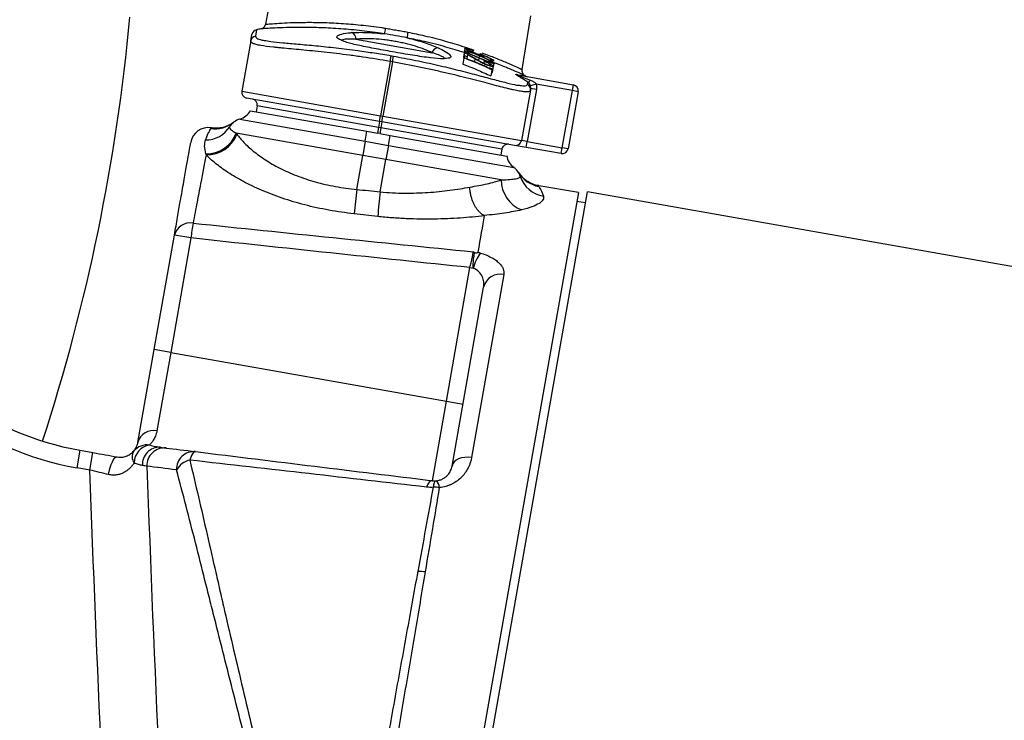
# Model space of a CAD drawing. Header units: millimetres. Extents: x 16 to 1019, y 5 to 745.
# Tile 5 of 7: x 351 to 517, y 380 to 499. Entities that reach past the tile are written whole.
import ezdxf

# ---------------------------------------------------------------- set-up
doc = ezdxf.new("R2010")
doc.units = ezdxf.units.MM

msp = doc.modelspace()

# ---------------------------------------------------------------- linework, layer by layer
at = {"color": 7, "linetype": 'Continuous', "lineweight": 25}
for p, q in [((394.01, 506.74), (392.27, 497.75)), ((435.68, 490.09), (437.11, 499.14)), ((389.78, 494.92), (389.97, 496)), ((389.78, 494.92), (388.28, 486.42)), ((405.36, 494.96), (405.36, 494.94)), ((407.54, 495.21), (420.46, 492.93)), ((425.91, 493.24), (425.73, 492.23)), ((425.89, 492.42), (425.98, 492.91)), ((425.99, 493.7), (425.91, 493.24)), ((427.35, 493.29), (427.31, 493.04)), ((427.36, 493.34), (427.35, 493.29)), ((413.34, 491.47), (411.72, 482.29)), ((413.73, 491.4), (412.11, 482.22)), ((413.34, 491.47), (413.5, 492.43)), ((413.73, 491.4), (413.9, 492.36)), ((422.46, 491.93), (422.46, 491.94)), ((425.83, 492.04), (425.65, 491.02)), ((425.83, 492.04), (425.84, 492.11)), ((425.89, 492.42), (425.84, 492.11)), ((426.38, 492.24), (426.33, 491.92)), ((426.44, 492.58), (426.38, 492.24)), ((428.36, 492.03), (428.29, 491.64)), ((429.21, 492.38), (429.16, 492.13)), ((429.24, 491.49), (429.19, 491.17)), ((429.24, 491.49), (429.26, 491.55)), ((429.35, 491.02), (429.29, 490.69)), ((430.33, 491.72), (430.36, 491.9)), ((430.88, 491.15), (430.78, 490.61)), ((430.85, 491.72), (430.81, 491.49)), ((430.55, 490.04), (430.37, 489.01)), ((430.58, 490.19), (430.55, 490.04)), ((430.78, 490.61), (430.6, 489.58)), ((434.91, 489.17), (444.32, 487.51)), ((436.58, 487.61), (436.64, 487.95)), ((388.28, 486.42), (411.72, 482.29)), ((437.05, 486.58), (435.55, 478.09)), ((438.09, 486.71), (436.54, 477.92)), ((437.1, 486.88), (437.05, 486.58)), ((438.04, 487.6), (437.08, 487.33)), ((438.09, 486.71), (437.1, 486.88)), ((444.15, 486.52), (438.04, 487.6)), ((442.45, 476.87), (444.15, 486.52)), ((445.13, 486.35), (443.43, 476.7)), ((444.15, 486.52), (444.32, 487.51)), ((445.13, 486.35), (444.15, 486.52)), ((411.55, 481.31), (389.09, 485.27)), ((389.73, 483.12), (409.43, 479.65)), ((390.89, 483.93), (390.71, 482.95)), ((411.37, 480.32), (390.89, 483.93)), ((386.93, 481.2), (386.89, 481.17)), ((387.95, 481.71), (409.13, 477.98)), ((411.55, 481.31), (411.37, 480.32)), ((411.55, 481.31), (411.72, 482.29)), ((411.94, 481.24), (411.55, 481.31)), ((411.72, 482.29), (412.11, 482.22)), ((411.94, 481.24), (411.77, 480.25)), ((411.94, 481.24), (412.11, 482.22)), ((434.39, 477.28), (411.94, 481.24)), ((412.11, 482.22), (435.55, 478.09)), ((408.71, 475.58), (387.33, 479.35)), ((409.13, 477.98), (409.43, 479.65)), ((409.43, 479.65), (411.2, 479.34)), ((411.37, 480.32), (411.2, 479.34)), ((411.59, 479.27), (411.2, 479.34)), ((411.77, 480.25), (411.37, 480.32)), ((411.77, 480.25), (411.59, 479.27)), ((432.25, 476.64), (411.77, 480.25)), ((409.13, 477.98), (408.71, 475.58)), ((409.13, 477.98), (413.07, 477.28)), ((411.59, 479.27), (413.37, 478.95)), ((413.07, 477.28), (413.37, 478.95)), ((413.37, 478.95), (433.06, 475.48)), ((436.54, 477.92), (435.55, 478.09)), ((436.36, 476.93), (436.54, 477.92)), ((436.54, 477.92), (442.45, 476.87)), ((413.07, 477.28), (412.65, 474.89)), ((413.07, 477.28), (434.26, 473.55)), ((432.25, 476.64), (432.08, 475.66)), ((436.36, 476.93), (434.39, 477.28)), ((442.27, 475.89), (436.36, 476.93)), ((442.27, 475.89), (442.45, 476.87)), ((443.43, 476.7), (442.45, 476.87)), ((407.7, 469.84), (408.71, 475.58)), ((412.65, 474.89), (408.71, 475.58)), ((411.68, 469.41), (412.65, 474.89)), ((432.14, 471.45), (412.65, 474.89)), ((422.25, 330.66), (446.72, 469.44)), ((445.17, 469.29), (438.49, 470.46)), ((768.73, 412.66), (446.72, 469.44)), ((445.17, 469.29), (396.37, 192.55)), ((446.39, 467.55), (444.91, 467.81)), ((411.25, 465.26), (407.27, 465.71)), ((373.48, 442.77), (376.89, 462.13)), ((379.69, 461.63), (376.28, 442.27)), ((379.69, 461.63), (376.89, 462.13)), ((422.87, 434.06), (426.85, 456.63)), ((426.85, 456.63), (427.41, 456.53)), ((432.57, 455.43), (427.12, 424.51)), ((423.82, 423.07), (429.16, 453.33)), ((370.71, 427.07), (373.48, 442.77)), ((376.28, 442.27), (373.48, 442.77)), ((376.28, 442.27), (373.94, 429.04)), ((376.28, 442.27), (422.87, 434.06)), ((420.5, 420.62), (422.87, 434.06)), ((422.87, 434.06), (425.67, 433.56)), ((360.43, 422.79), (360.96, 425.75)), ((360.96, 425.75), (363.12, 425.37)), ((362.6, 422.41), (363.12, 425.37)), ((362.6, 422.41), (360.43, 422.79))]:
    msp.add_line(p, q, dxfattribs=at)
at = {"color": 8, "linetype": 'Continuous', "lineweight": 25}
for p, q in [((390.76, 496.81), (390.57, 495.72)), ((427.68, 491.89), (427.59, 491.42)), ((428.43, 492.4), (428.37, 492.09)), ((383.02, 480.12), (383.07, 480.21))]:
    msp.add_line(p, q, dxfattribs=at)
at = {"color": 7, "linetype": 'Continuous', "lineweight": 25, "flags": 128}
for points in [[(365.77, 421.65), (365.88, 422.25), (366.03, 422.83), (366.21, 423.36), (366.4, 423.82), (366.61, 424.19), (366.83, 424.46), (367.04, 424.61), (367.23, 424.64)], [(380.46, 425.53), (380.34, 425.52), (380.21, 425.46), (380.08, 425.34), (379.95, 425.18), (379.83, 424.97), (379.71, 424.71), (379.59, 424.42), (379.49, 424.09)], [(427.12, 424.51), (426.54, 424.58), (425.96, 424.56), (425.42, 424.47), (424.93, 424.31), (424.51, 424.08), (424.18, 423.78), (423.94, 423.45), (423.82, 423.07)], [(420.5, 420.62), (420.37, 420.61), (420.24, 420.57), (420.1, 420.48), (419.97, 420.36), (419.84, 420.2), (419.71, 420.01), (419.59, 419.78), (419.47, 419.53)], [(420.68, 419.51), (420.71, 419.75), (420.75, 419.96), (420.79, 420.15), (420.85, 420.31), (420.9, 420.43), (420.97, 420.52), (421.03, 420.58), (421.1, 420.6)]]:
    msp.add_lwpolyline(points, dxfattribs=at)
at = {"color": 7, "linetype": 'Continuous', "lineweight": 25}
for centre, radius, start, end in [((40.75, 529.24), 330, 342.0068, 354.7333), ((390.95, 495.83), 1, 101.0618, 170), ((403.23, 433.02), 65, 100.3787, 101.0618), ((406.53, 495.37), 1.02, 350.993, 70.0537), ((408.97, 497.42), 3.63, 338.9493, 354.4104), ((419.87, 495.5), 3.63, 165.5896, 181.0507), ((390.76, 494.74), 0.995, 100.8569, 169.9164), ((421.46, 492.74), 1.02, 89.9463, 169.007), ((435.08, 490.11), 0.954, 240.0827, 259.9888), ((436.78, 489.85), 1, 234.4329, 260.0001), ((436.4, 488.68), 0.764, 288.0585, 330.134), ((389.27, 486.25), 1, 170, 260), ((436.07, 486.75), 0.995, 350.0836, 59.1431), ((444.15, 486.52), 1, 350, 80), ((389.9, 484.11), 1, 350, 80), ((387.12, 484.6), 3, 286.0036, 330.5288), ((383.76, 485.05), 4.98, 261.4637, 308.8551), ((388.77, 478.83), 3, 106.0036, 147.8059), ((382.61, 477.27), 3, 80.9817, 170), ((382.16, 483.02), 4.83, 269.9904, 327.5368), ((382.3, 481.19), 5.35, 269.0015, 339.918), ((382.41, 481.06), 5.38, 268.3207, 339.5234), ((434.57, 478.26), 1, 260, 350), ((433.24, 476.47), 1, 80, 170), ((442.45, 476.87), 1, 260, 350), ((436.02, 475.98), 3, 189.4712, 233.9964), ((432.49, 471.12), 3, 17.7082, 53.9964), ((439.33, 475.26), 4.99, 211.1759, 260.1003), ((437.52, 471.38), 5.38, 179.2985, 248.7133), ((440.03, 473.55), 4.92, 197.889, 260.9155), ((804.3, 427), 398.91, 173.8342, 174.4309), ((805.17, 426.72), 395.8, 173.8075, 174.4118), ((379.55, 461.43), 2.75, 79.8562, 165.3051), ((414.64, 458.07), 35.13, 170.0523, 174.177), ((434.37, 454.86), 7.15, 143.6935, 166.4263), ((431.92, 452.66), 2.85, 76.7876, 166.3792), ((369.64, 474.99), 50, 206.135, 260), ((369.64, 474.99), 53, 206.135, 260), ((373.36, 426.35), 2.75, 77.9026, 164.67), ((372.27, 423.72), 2.95, 82.1291, 139.3487), ((373.19, 423.57), 3.12, 99.3989, 179.1182), ((374.37, 423.37), 2.9, 87.2338, 183.534), ((375.2, 423.19), 2.97, 84.2571, 182.5189), ((371.58, 424.65), 1.83, 147.2855, 214.484), ((380.2, 422.59), 2.95, 84.8921, 182.7527), ((380.23, 420.74), 3.44, 102.5022, 150.0892), ((420.87, 414.83), 4.69, 80.2254, 92.292), ((420.19, 419.45), 1.47, 0.1063, 51.6894), ((418.33, 399.79), 5.49, 80.1883, 92.7394)]:
    msp.add_arc(centre, radius, start, end, dxfattribs=at)
for points, knots in [([(392.26, 497.76), (392.24, 497.67), (392.2, 497.48), (392.05, 497.27), (391.92, 497.15), (391.85, 497.1), (391.84, 497.1)], [0, 0, 0, 0, 0.356032, 0.684768, 0.962601, 1, 1, 1, 1]), ([(412.36, 496.12), (412.14, 496.15), (410.72, 496.37), (408.07, 496.71), (404.54, 497.02), (401.19, 497.18), (398.23, 497.23), (395.74, 497.18), (393.76, 497.1), (392.33, 497.01), (391.55, 496.95), (391.53, 496.95), (391.52, 496.95)], [0, 0, 0, 0, 0.019718, 0.12817, 0.239769, 0.353259, 0.470144, 0.579245, 0.69127, 0.804519, 0.921189, 1, 1, 1, 1]), ([(406.88, 496.33), (407.63, 496.38), (408.47, 496.39), (409.63, 496.35), (409.87, 496.34), (410.36, 496.31), (410.6, 496.29), (411.34, 496.23), (411.85, 496.18), (412.36, 496.12)], [0, 0, 0, 0, 0.5, 0.5, 0.625, 0.625, 0.75, 0.75, 1, 1, 1, 1]), ([(416.24, 495.43), (415.6, 495.57), (414.95, 495.69), (413.66, 495.92), (413.01, 496.03), (412.36, 496.12)], [0, 0, 0, 0, 0.5, 0.5, 1, 1, 1, 1]), ([(412.59, 497.07), (412.9, 497.02), (413.22, 496.97), (413.84, 496.85), (414.47, 496.74), (415.1, 496.63), (415.73, 496.52), (416.04, 496.47), (416.35, 496.41)], [0, 0, 0, 0, 0.25, 0.25, 0.5, 0.75, 0.75, 1, 1, 1, 1]), ([(413.34, 491.47), (411.79, 491.73), (410.25, 491.98), (407.97, 492.31), (407.22, 492.41), (405.73, 492.61), (405.01, 492.7), (403.59, 492.87), (402.89, 492.95), (401.53, 493.09), (400.86, 493.16), (398.91, 493.36), (397.71, 493.47), (396.07, 493.63), (395.55, 493.67), (394.8, 493.75), (394.56, 493.77), (394.1, 493.82), (393.87, 493.84), (392.8, 493.96), (392.07, 494.05), (391.34, 494.18), (391.2, 494.21), (390.94, 494.26), (390.82, 494.29), (390.49, 494.38), (390.31, 494.44), (389.88, 494.62), (389.75, 494.76), (389.78, 494.92)], [0, 0, 0, 0, 0.125, 0.125, 0.1875, 0.1875, 0.25, 0.25, 0.3125, 0.3125, 0.375, 0.375, 0.5, 0.5, 0.5625, 0.5625, 0.59375, 0.59375, 0.625, 0.625, 0.75, 0.75, 0.78125, 0.78125, 0.8125, 0.8125, 0.875, 0.875, 1, 1, 1, 1]), ([(392.05, 495.02), (392.41, 494.95), (393.23, 494.81), (395.18, 494.61), (397.75, 494.39), (400.79, 494.12), (404.19, 493.76), (407.55, 493.35), (410.68, 492.9), (412.56, 492.59), (413.5, 492.43)], [0, 0, 0, 0, 0.103892, 0.2392, 0.376309, 0.51343, 0.653767, 0.794102, 0.897051, 1, 1, 1, 1]), ([(422.84, 491.97), (422.67, 491.94), (422.15, 491.85), (420.19, 492.04), (417.22, 492.48), (413.83, 493.07), (410.59, 493.65), (407.82, 494.21), (405.84, 494.69), (405.25, 494.98), (405.02, 495.09)], [0, 0, 0, 0, 0.069653, 0.206408, 0.357333, 0.507898, 0.645531, 0.780412, 0.913083, 1, 1, 1, 1]), ([(420.46, 492.93), (420.07, 493.12), (419.64, 493.31), (418.69, 493.67), (418.17, 493.85), (417.09, 494.18), (416.52, 494.33), (415.64, 494.55), (415.34, 494.61), (414.74, 494.74), (414.44, 494.79), (413.83, 494.9), (413.53, 494.95), (412.92, 495.04), (412.61, 495.08), (411.71, 495.18), (411.13, 495.23), (410.28, 495.27), (410, 495.28), (409.46, 495.29), (409.2, 495.29), (408.44, 495.28), (407.97, 495.25), (407.54, 495.21)], [0, 0, 0, 0, 0.125, 0.125, 0.25, 0.25, 0.375, 0.375, 0.4375, 0.4375, 0.5, 0.5, 0.5625, 0.5625, 0.625, 0.625, 0.75, 0.75, 0.8125, 0.8125, 0.875, 0.875, 1, 1, 1, 1]), ([(416.24, 495.43), (417.26, 495.2), (418.21, 494.94), (419.99, 494.36), (420.78, 494.06), (421.46, 493.76)], [0, 0, 0, 0, 0.5, 0.5, 1, 1, 1, 1]), ([(425.86, 492.99), (424.85, 493.29), (422.74, 493.93), (419.46, 494.77), (417.21, 495.23), (416.24, 495.43)], [0, 0, 0, 0, 0.342923, 0.716047, 1, 1, 1, 1]), ([(425.91, 493.24), (425.91, 493.25), (425.92, 493.26), (425.94, 493.27), (425.96, 493.27), (426.02, 493.27), (426.09, 493.27), (426.25, 493.24), (426.35, 493.21), (426.58, 493.15), (426.7, 493.11), (426.95, 493.03), (427.08, 492.98), (427.35, 492.89), (427.49, 492.84), (427.89, 492.68), (428.17, 492.57), (428.44, 492.46)], [0, 0, 0, 0, 0.0625, 0.0625, 0.125, 0.125, 0.25, 0.25, 0.375, 0.375, 0.5, 0.5, 0.625, 0.625, 0.75, 0.75, 1, 1, 1, 1]), ([(428.36, 492.03), (428.22, 492.09), (428.08, 492.15), (427.81, 492.26), (427.67, 492.32), (427.4, 492.44), (427.27, 492.49), (427, 492.61), (426.87, 492.67), (426.63, 492.78), (426.51, 492.84), (426.3, 492.95), (426.21, 493), (426.06, 493.09), (426, 493.13), (425.94, 493.18), (425.93, 493.19), (425.91, 493.22), (425.91, 493.23), (425.91, 493.24)], [0, 0, 0, 0, 0.125, 0.125, 0.25, 0.25, 0.375, 0.375, 0.5, 0.5, 0.625, 0.625, 0.75, 0.75, 0.875, 0.875, 0.9375, 0.9375, 1, 1, 1, 1]), ([(425.99, 493.7), (425.99, 493.7), (426, 493.71), (426.03, 493.72), (426.06, 493.72), (426.13, 493.72), (426.17, 493.71), (426.27, 493.69), (426.33, 493.68), (426.52, 493.62), (426.67, 493.58), (426.92, 493.5), (427, 493.47), (427.18, 493.4), (427.27, 493.37), (427.36, 493.34)], [0, 0, 0, 0, 0.125, 0.125, 0.25, 0.25, 0.375, 0.375, 0.5, 0.5, 0.75, 0.75, 0.875, 0.875, 1, 1, 1, 1]), ([(427.63, 492.85), (427.52, 492.9), (427.41, 492.94), (427.2, 493.03), (427.09, 493.08), (426.79, 493.21), (426.6, 493.3), (426.29, 493.46), (426.17, 493.52), (426.05, 493.6), (426.03, 493.63), (426, 493.66), (426, 493.67), (425.99, 493.68), (425.99, 493.69), (425.99, 493.7)], [0, 0, 0, 0, 0.125, 0.125, 0.25, 0.25, 0.5, 0.5, 0.75, 0.75, 0.875, 0.875, 0.9375, 0.9375, 1, 1, 1, 1]), ([(428.43, 492.4), (428.22, 492.49), (428.01, 492.58), (427.69, 492.7), (427.58, 492.74), (427.37, 492.82), (427.27, 492.86), (427.06, 492.93), (426.97, 492.96), (426.78, 493.01), (426.7, 493.04), (426.56, 493.06), (426.5, 493.07), (426.44, 493.08), (426.43, 493.07), (426.4, 493.07), (426.4, 493.06), (426.4, 493.05)], [0, 0, 0, 0, 0.25, 0.25, 0.375, 0.375, 0.5, 0.5, 0.625, 0.625, 0.75, 0.75, 0.875, 0.875, 0.9375, 0.9375, 1, 1, 1, 1]), ([(426.4, 493.05), (426.4, 493.05), (426.4, 493.04), (426.42, 493.01), (426.43, 493), (426.49, 492.95), (426.55, 492.92), (426.69, 492.84), (426.78, 492.79), (426.97, 492.7), (427.08, 492.65), (427.19, 492.6)], [0, 0, 0, 0, 0.125, 0.125, 0.25, 0.25, 0.5, 0.5, 0.75, 0.75, 1, 1, 1, 1]), ([(427.35, 493.29), (427.29, 493.31), (427.23, 493.34), (427.11, 493.38), (427.06, 493.4), (426.95, 493.43), (426.9, 493.45), (426.8, 493.47), (426.76, 493.49), (426.64, 493.51), (426.58, 493.52), (426.52, 493.53), (426.51, 493.53), (426.48, 493.52), (426.48, 493.51), (426.48, 493.51)], [0, 0, 0, 0, 0.125, 0.125, 0.25, 0.25, 0.375, 0.375, 0.5, 0.5, 0.75, 0.75, 0.875, 0.875, 1, 1, 1, 1]), ([(426.48, 493.51), (426.48, 493.5), (426.48, 493.49), (426.51, 493.46), (426.53, 493.44), (426.61, 493.38), (426.7, 493.33), (426.87, 493.25), (426.92, 493.22), (427.05, 493.16), (427.12, 493.12), (427.27, 493.06), (427.34, 493.03), (427.5, 492.96), (427.58, 492.93), (427.66, 492.9)], [0, 0, 0, 0, 0.125, 0.125, 0.25, 0.25, 0.5, 0.5, 0.625, 0.625, 0.75, 0.75, 0.875, 0.875, 1, 1, 1, 1]), ([(429.21, 492.38), (429.2, 492.37), (429.19, 492.36), (429.15, 492.35), (429.13, 492.35), (429.01, 492.37), (428.88, 492.4), (428.66, 492.47), (428.58, 492.5), (428.4, 492.56), (428.31, 492.59), (428.12, 492.66), (428.02, 492.7), (427.83, 492.77), (427.73, 492.81), (427.63, 492.85)], [0, 0, 0, 0, 0.125, 0.125, 0.25, 0.25, 0.5, 0.5, 0.625, 0.625, 0.75, 0.75, 0.875, 0.875, 1, 1, 1, 1]), ([(427.66, 492.9), (427.73, 492.87), (427.8, 492.84), (427.94, 492.78), (428.01, 492.76), (428.14, 492.71), (428.21, 492.69), (428.33, 492.65), (428.38, 492.63), (428.53, 492.59), (428.61, 492.57), (428.68, 492.57), (428.69, 492.57), (428.72, 492.58), (428.72, 492.59), (428.72, 492.6)], [0, 0, 0, 0, 0.125, 0.125, 0.25, 0.25, 0.375, 0.375, 0.5, 0.5, 0.75, 0.75, 0.875, 0.875, 1, 1, 1, 1]), ([(428.72, 492.6), (428.72, 492.61), (428.72, 492.62), (428.7, 492.65), (428.68, 492.67), (428.62, 492.73), (428.56, 492.77), (428.5, 492.81)], [0, 0, 0, 0, 0.25, 0.25, 0.5, 0.5, 1, 1, 1, 1]), ([(437.05, 486.58), (437.02, 486.43), (436.85, 486.34), (436.46, 486.32), (436.37, 486.32), (436.18, 486.32), (436.07, 486.33), (435.73, 486.36), (435.47, 486.4), (434.89, 486.5), (434.56, 486.57), (434.02, 486.69), (433.84, 486.73), (433.44, 486.82), (433.24, 486.87), (432.18, 487.13), (431.22, 487.38), (429.62, 487.8), (429.06, 487.95), (428.18, 488.18), (427.88, 488.25), (427.27, 488.41), (426.96, 488.49), (425.39, 488.89), (424.06, 489.22), (421.96, 489.71), (421.23, 489.87), (419.77, 490.2), (419.03, 490.36), (416.8, 490.82), (415.28, 491.12), (413.73, 491.4)], [0, 0, 0, 0, 0.125, 0.125, 0.15625, 0.15625, 0.1875, 0.1875, 0.25, 0.25, 0.3125, 0.3125, 0.34375, 0.34375, 0.375, 0.375, 0.5, 0.5, 0.5625, 0.5625, 0.59375, 0.59375, 0.625, 0.625, 0.75, 0.75, 0.8125, 0.8125, 0.875, 0.875, 1, 1, 1, 1]), ([(413.9, 492.36), (415.16, 492.12), (417.71, 491.65), (421.38, 490.84), (424.86, 490), (428, 489.18), (430.78, 488.43), (433.04, 487.85), (434.51, 487.49), (435.01, 487.44), (435.14, 487.43)], [0, 0, 0, 0, 0.13468, 0.273225, 0.407619, 0.545807, 0.680691, 0.819499, 0.953434, 1, 1, 1, 1]), ([(425.65, 491.02), (426.45, 490.72), (427.25, 490.4), (428.82, 489.72), (429.6, 489.37), (430.37, 489.01)], [0, 0, 0, 0, 0.5, 0.5, 1, 1, 1, 1]), ([(425.73, 492.23), (425.73, 492.21), (425.73, 492.18), (425.83, 492.12), (425.84, 492.11)], [0, 0, 0, 0, 0.857818, 1, 1, 1, 1]), ([(430.55, 490.04), (429.78, 490.41), (429, 490.75), (427.42, 491.42), (426.62, 491.74), (425.83, 492.04)], [0, 0, 0, 0, 0.5, 0.5, 1, 1, 1, 1]), ([(425.84, 492.11), (426.56, 491.84), (427.27, 491.56), (428.69, 490.97), (429.39, 490.66), (430.08, 490.34)], [0, 0, 0, 0, 0.5, 0.5, 1, 1, 1, 1]), ([(426.38, 492.24), (426.3, 492.27), (426.22, 492.3), (426.06, 492.36), (425.98, 492.39), (425.89, 492.42)], [0, 0, 0, 0, 0.5, 0.5, 1, 1, 1, 1]), ([(427.19, 492.6), (427.28, 492.56), (427.38, 492.51), (427.57, 492.43), (427.67, 492.39), (427.87, 492.3), (427.97, 492.26), (428.17, 492.17), (428.27, 492.13), (428.37, 492.09)], [0, 0, 0, 0, 0.25, 0.25, 0.5, 0.5, 0.75, 0.75, 1, 1, 1, 1]), ([(429.35, 491.02), (429.26, 491.06), (429.18, 491.1), (429.02, 491.17), (428.94, 491.21), (428.78, 491.29), (428.71, 491.32), (428.56, 491.4), (428.49, 491.44), (428.29, 491.55), (428.17, 491.62), (427.92, 491.76), (427.8, 491.83), (427.68, 491.89)], [0, 0, 0, 0, 0.125, 0.125, 0.25, 0.25, 0.375, 0.375, 0.5, 0.5, 0.75, 0.75, 1, 1, 1, 1]), ([(427.9, 491.86), (428.1, 491.75), (428.31, 491.63), (428.65, 491.44), (428.77, 491.37), (428.97, 491.27), (429.03, 491.24), (429.17, 491.17), (429.25, 491.14), (429.32, 491.11)], [0, 0, 0, 0, 0.5, 0.5, 0.75, 0.75, 0.875, 0.875, 1, 1, 1, 1]), ([(430.88, 491.15), (430.87, 491.14), (430.87, 491.13), (430.85, 491.13), (430.83, 491.12), (430.76, 491.12), (430.7, 491.14), (430.58, 491.17), (430.53, 491.18), (430.43, 491.21), (430.38, 491.23), (430.22, 491.28), (430.1, 491.32), (429.85, 491.42), (429.72, 491.47), (429.45, 491.58), (429.32, 491.63), (429.04, 491.74), (428.91, 491.8), (428.64, 491.91), (428.5, 491.97), (428.36, 492.03)], [0, 0, 0, 0, 0.0625, 0.0625, 0.125, 0.125, 0.25, 0.25, 0.3125, 0.3125, 0.375, 0.375, 0.5, 0.5, 0.625, 0.625, 0.75, 0.75, 0.875, 0.875, 1, 1, 1, 1]), ([(428.37, 492.09), (428.48, 492.04), (428.59, 492), (428.8, 491.91), (428.9, 491.87), (429.11, 491.78), (429.22, 491.74), (429.43, 491.65), (429.53, 491.61), (429.73, 491.54), (429.83, 491.5), (430.01, 491.44), (430.09, 491.41), (430.23, 491.37), (430.29, 491.36), (430.35, 491.35), (430.37, 491.35), (430.39, 491.36), (430.39, 491.37), (430.4, 491.37)], [0, 0, 0, 0, 0.125, 0.125, 0.25, 0.25, 0.375, 0.375, 0.5, 0.5, 0.625, 0.625, 0.75, 0.75, 0.875, 0.875, 0.9375, 0.9375, 1, 1, 1, 1]), ([(430.4, 491.37), (430.39, 491.38), (430.39, 491.39), (430.38, 491.41), (430.37, 491.43), (430.31, 491.47), (430.26, 491.51), (430.07, 491.63), (429.89, 491.73), (429.5, 491.93), (429.29, 492.03), (428.86, 492.22), (428.65, 492.31), (428.43, 492.4)], [0, 0, 0, 0, 0.0625, 0.0625, 0.125, 0.125, 0.25, 0.25, 0.5, 0.5, 0.75, 0.75, 1, 1, 1, 1]), ([(428.44, 492.46), (428.58, 492.4), (428.71, 492.34), (428.99, 492.22), (429.12, 492.16), (429.39, 492.04), (429.53, 491.97), (429.79, 491.85), (429.92, 491.78), (430.16, 491.66), (430.27, 491.6), (430.48, 491.48), (430.58, 491.42), (430.73, 491.32), (430.79, 491.27), (430.84, 491.22), (430.86, 491.2), (430.88, 491.17), (430.88, 491.16), (430.88, 491.15)], [0, 0, 0, 0, 0.125, 0.125, 0.25, 0.25, 0.375, 0.375, 0.5, 0.5, 0.625, 0.625, 0.75, 0.75, 0.875, 0.875, 0.9375, 0.9375, 1, 1, 1, 1]), ([(429.13, 492.48), (429.15, 492.46), (429.17, 492.44), (429.19, 492.41), (429.2, 492.41), (429.21, 492.39), (429.21, 492.39), (429.21, 492.38)], [0, 0, 0, 0, 0.5, 0.5, 0.75, 0.75, 1, 1, 1, 1]), ([(430.3, 490.84), (430.3, 490.85), (430.3, 490.86), (430.28, 490.89), (430.26, 490.91), (430.19, 490.98), (430.11, 491.04), (429.91, 491.16), (429.79, 491.23), (429.59, 491.33), (429.53, 491.36), (429.39, 491.42), (429.32, 491.46), (429.24, 491.49)], [0, 0, 0, 0, 0.125, 0.125, 0.25, 0.25, 0.5, 0.5, 0.75, 0.75, 0.875, 0.875, 1, 1, 1, 1]), ([(429.26, 491.55), (429.36, 491.51), (429.46, 491.46), (429.66, 491.37), (429.75, 491.32), (429.94, 491.22), (430.03, 491.18), (430.2, 491.08), (430.28, 491.04), (430.42, 490.95), (430.49, 490.9), (430.6, 490.83), (430.64, 490.79), (430.72, 490.72), (430.75, 490.69), (430.77, 490.66), (430.78, 490.65), (430.78, 490.63), (430.78, 490.62), (430.78, 490.61)], [0, 0, 0, 0, 0.125, 0.125, 0.25, 0.25, 0.375, 0.375, 0.5, 0.5, 0.625, 0.625, 0.75, 0.75, 0.875, 0.875, 0.9375, 0.9375, 1, 1, 1, 1]), ([(429.32, 491.11), (429.38, 491.08), (429.45, 491.05), (429.57, 491), (429.64, 490.97), (429.81, 490.91), (429.92, 490.87), (430.1, 490.82), (430.18, 490.81), (430.25, 490.81), (430.27, 490.81), (430.29, 490.82), (430.3, 490.83), (430.3, 490.84)], [0, 0, 0, 0, 0.125, 0.125, 0.25, 0.25, 0.5, 0.5, 0.75, 0.75, 0.875, 0.875, 1, 1, 1, 1]), ([(430.78, 490.61), (430.78, 490.6), (430.77, 490.58), (430.74, 490.57), (430.71, 490.57), (430.64, 490.57), (430.59, 490.58), (430.49, 490.6), (430.43, 490.61), (430.22, 490.68), (430.06, 490.73), (429.8, 490.83), (429.71, 490.87), (429.53, 490.94), (429.44, 490.98), (429.35, 491.02)], [0, 0, 0, 0, 0.125, 0.125, 0.25, 0.25, 0.375, 0.375, 0.5, 0.5, 0.75, 0.75, 0.875, 0.875, 1, 1, 1, 1]), ([(430.81, 491.49), (430.73, 491.53), (430.65, 491.57), (430.49, 491.64), (430.41, 491.68), (430.33, 491.72)], [0, 0, 0, 0, 0.5, 0.5, 1, 1, 1, 1]), ([(436.13, 489.08), (436.14, 489.07), (436.23, 489.03), (435.85, 489.2), (434.98, 489.59), (433.48, 490.23), (432.06, 490.82), (431, 491.21), (430.77, 491.3)], [0, 0, 0, 0, 0.031239, 0.254623, 0.484347, 0.707651, 0.936989, 1, 1, 1, 1]), ([(430.46, 489.55), (430.5, 489.54), (430.59, 489.53), (430.6, 489.56), (430.6, 489.58)], [0, 0, 0, 0, 0.482921, 1, 1, 1, 1]), ([(435.88, 489.32), (435.86, 489.34), (435.79, 489.42), (435.7, 489.63), (435.65, 489.88), (435.68, 490.03), (435.7, 490.08)], [0, 0, 0, 0, 0.075643, 0.410265, 0.814947, 1, 1, 1, 1]), ([(436.64, 487.95), (436.42, 488.09), (436.2, 488.23), (435.77, 488.49), (435.56, 488.62), (435.26, 488.81), (435.16, 488.88), (434.97, 489), (434.89, 489.05), (434.73, 489.16), (434.66, 489.2), (434.58, 489.27), (434.57, 489.29), (434.6, 489.28)], [0, 0, 0, 0, 0.25, 0.25, 0.5, 0.5, 0.625, 0.625, 0.75, 0.75, 0.875, 0.875, 1, 1, 1, 1]), ([(434.91, 489.17), (434.9, 489.17), (434.9, 489.17), (434.9, 489.17), (434.9, 489.16), (434.94, 489.14), (434.97, 489.13), (435.09, 489.07), (435.18, 489.04), (435.47, 488.92), (435.66, 488.85), (436.26, 488.61), (436.66, 488.46), (437.07, 488.3)], [0, 0, 0, 0, 0.03125, 0.03125, 0.0625, 0.0625, 0.125, 0.125, 0.25, 0.25, 0.5, 0.5, 1, 1, 1, 1]), ([(437.08, 487.33), (437.04, 487.47), (436.98, 487.59), (436.83, 487.79), (436.75, 487.88), (436.64, 487.95)], [0, 0, 0, 0, 0.5, 0.5, 1, 1, 1, 1]), ([(437.07, 488.3), (437.26, 488.22), (437.44, 488.13), (437.69, 487.96), (437.77, 487.9), (437.92, 487.76), (437.99, 487.69), (438.04, 487.6)], [0, 0, 0, 0, 0.5, 0.5, 0.75, 0.75, 1, 1, 1, 1]), ([(438.04, 487.6), (438.09, 487.46), (438.11, 487.31), (438.12, 487.01), (438.11, 486.86), (438.09, 486.71)], [0, 0, 0, 0, 0.5, 0.5, 1, 1, 1, 1]), ([(386.93, 481.2), (386.93, 481.2), (386.91, 481.19), (386.86, 481.15), (386.75, 481.07), (386.51, 480.91), (386.01, 480.62), (385.27, 480.34), (384.3, 480.16), (383.54, 480.13), (383.12, 480.24), (383.08, 480.25)], [0, 0, 0, 0, 0.064289, 0.120997, 0.162847, 0.210453, 0.338009, 0.52417, 0.720816, 0.974295, 1, 1, 1, 1]), ([(382.16, 478.19), (382.34, 478.72), (382.53, 479.14), (382.84, 479.78), (382.96, 480), (383.02, 480.12)], [0, 0, 0, 0, 0.5, 0.5, 1, 1, 1, 1]), ([(386.23, 480.43), (386.15, 480.3), (386.21, 480.15), (386.48, 479.89), (386.61, 479.79), (386.92, 479.59), (387.11, 479.48), (387.33, 479.35)], [0, 0, 0, 0, 0.5, 0.5, 0.75, 0.75, 1, 1, 1, 1]), ([(376.89, 462.13), (377.07, 463.14), (377.43, 465.17), (377.96, 468.22), (378.49, 471.23), (378.97, 473.93), (379.33, 475.98), (379.55, 477.25), (379.66, 477.82), (379.64, 477.74), (379.64, 477.72)], [0, 0, 0, 0, 0.102813, 0.20597, 0.353872, 0.502803, 0.654978, 0.808272, 0.956042, 1, 1, 1, 1]), ([(382.21, 475.84), (382.08, 476.32), (382.01, 476.75), (381.99, 477.52), (382.04, 477.87), (382.16, 478.19)], [0, 0, 0, 0, 0.5, 0.5, 1, 1, 1, 1]), ([(387.45, 479.18), (387.77, 478.73), (388.16, 478.26), (389.08, 477.3), (389.62, 476.81), (390.53, 476.07), (390.85, 475.82), (391.53, 475.32), (391.89, 475.08), (393.01, 474.35), (393.81, 473.88), (395.13, 473.21), (395.58, 472.99), (396.53, 472.57), (397.03, 472.36), (398.54, 471.77), (399.59, 471.42), (401.23, 470.96), (401.79, 470.82), (402.93, 470.56), (403.51, 470.44), (405.29, 470.11), (406.48, 469.95), (407.7, 469.84)], [0, 0, 0, 0, 0.125, 0.125, 0.25, 0.25, 0.3125, 0.3125, 0.375, 0.375, 0.5, 0.5, 0.5625, 0.5625, 0.625, 0.625, 0.75, 0.75, 0.8125, 0.8125, 0.875, 0.875, 1, 1, 1, 1]), ([(382.25, 475.68), (382, 474.34), (381.68, 472.71), (381.22, 470.3), (381.12, 469.8), (380.92, 468.76), (380.82, 468.22), (380.5, 466.56), (380.27, 465.38), (380.04, 464.14)], [0, 0, 0, 0, 0.5, 0.5, 0.625, 0.625, 0.75, 0.75, 1, 1, 1, 1]), ([(407.27, 465.71), (405.84, 465.87), (404.42, 466.08), (402.31, 466.46), (401.61, 466.6), (400.25, 466.89), (399.58, 467.05), (397.61, 467.56), (396.34, 467.94), (394.5, 468.56), (393.9, 468.78), (392.73, 469.23), (392.16, 469.46), (390.53, 470.16), (389.51, 470.66), (388.09, 471.41), (387.63, 471.67), (386.75, 472.18), (386.33, 472.45), (385.15, 473.22), (384.45, 473.73), (383.22, 474.73), (382.69, 475.22), (382.25, 475.68)], [0, 0, 0, 0, 0.125, 0.125, 0.1875, 0.1875, 0.25, 0.25, 0.375, 0.375, 0.4375, 0.4375, 0.5, 0.5, 0.625, 0.625, 0.6875, 0.6875, 0.75, 0.75, 0.875, 0.875, 1, 1, 1, 1]), ([(435.06, 472.67), (435.04, 472.71), (435.02, 472.74), (435.03, 472.72), (435.03, 472.72)], [0, 0, 0, 0, 0.899501, 1, 1, 1, 1]), ([(438.48, 470.47), (438.45, 470.48), (438.12, 470.5), (437.54, 470.69), (436.8, 471.02), (436.2, 471.43), (435.74, 471.83), (435.41, 472.19), (435.21, 472.46), (435.11, 472.61), (435.07, 472.67), (435.04, 472.71), (435.04, 472.72), (435.03, 472.72)], [0, 0, 0, 0, 0.020006, 0.222561, 0.405435, 0.567467, 0.706253, 0.818073, 0.895988, 0.930566, 0.954583, 0.981623, 1, 1, 1, 1]), ([(426.8, 470.24), (427.86, 470.39), (428.84, 470.57), (430.62, 470.98), (431.42, 471.21), (432.14, 471.45)], [0, 0, 0, 0, 0.5, 0.5, 1, 1, 1, 1]), ([(432.14, 471.45), (432.7, 471.46), (433.18, 471.49), (434, 471.55), (434.34, 471.59), (434.75, 471.67), (434.87, 471.7), (435.06, 471.76), (435.14, 471.79), (435.33, 471.88), (435.38, 471.96), (435.35, 472.03)], [0, 0, 0, 0, 0.25, 0.25, 0.5, 0.5, 0.625, 0.625, 0.75, 0.75, 1, 1, 1, 1]), ([(411.68, 469.41), (412.37, 469.35), (413.06, 469.3), (414.43, 469.23), (415.11, 469.21), (417.14, 469.2), (418.45, 469.24), (420.37, 469.37), (421, 469.42), (422.24, 469.54), (422.85, 469.62), (424.62, 469.85), (425.74, 470.03), (426.8, 470.24)], [0, 0, 0, 0, 0.125, 0.125, 0.25, 0.25, 0.5, 0.5, 0.625, 0.625, 0.75, 0.75, 1, 1, 1, 1]), ([(429.21, 465.44), (429.16, 465.46), (429.07, 465.52), (428.92, 465.61), (428.78, 465.72), (428.63, 465.84), (428.49, 465.98), (428.35, 466.12), (428.21, 466.28), (428.07, 466.46), (427.93, 466.65), (427.8, 466.85), (427.68, 467.06), (427.55, 467.29), (427.44, 467.54), (427.33, 467.8), (427.23, 468.06), (427.13, 468.35), (427.05, 468.64), (426.97, 468.94), (426.91, 469.26), (426.86, 469.58), (426.82, 469.91), (426.81, 470.13), (426.8, 470.24)], [0, 0, 0, 0, 0.037079, 0.074954, 0.113623, 0.153088, 0.19335, 0.234407, 0.276262, 0.318914, 0.362363, 0.406611, 0.451657, 0.497502, 0.544146, 0.59159, 0.639835, 0.68888, 0.738727, 0.789376, 0.840827, 0.893081, 0.946138, 1, 1, 1, 1]), ([(438.47, 470.34), (438.55, 470.22), (438.67, 470.02), (438.96, 469.46), (439.12, 469.11), (439.26, 468.69)], [0, 0, 0, 0, 0.5, 0.5, 1, 1, 1, 1]), ([(439.26, 468.69), (439.33, 468.48), (439.3, 468.28), (439.12, 467.97), (439.04, 467.87), (438.82, 467.67), (438.69, 467.56), (438.22, 467.27), (437.82, 467.07), (436.83, 466.71), (436.24, 466.53), (435.57, 466.37)], [0, 0, 0, 0, 0.25, 0.25, 0.375, 0.375, 0.5, 0.5, 0.75, 0.75, 1, 1, 1, 1]), ([(435.57, 466.37), (434.71, 466.17), (433.74, 465.99), (431.62, 465.67), (430.47, 465.54), (429.21, 465.44)], [0, 0, 0, 0, 0.5, 0.5, 1, 1, 1, 1]), ([(429.25, 465.38), (427.97, 465.23), (426.62, 465.1), (424.5, 464.95), (423.77, 464.91), (422.28, 464.85), (421.53, 464.83), (419.24, 464.79), (417.68, 464.81), (415.29, 464.92), (414.48, 464.97), (412.87, 465.09), (412.06, 465.17), (411.25, 465.26)], [0, 0, 0, 0, 0.25, 0.25, 0.375, 0.375, 0.5, 0.5, 0.75, 0.75, 0.875, 0.875, 1, 1, 1, 1]), ([(426.85, 456.63), (426.92, 456.91), (426.99, 457.18), (427.08, 457.59), (427.11, 457.72), (427.17, 457.97), (427.2, 458.09), (427.27, 458.44), (427.32, 458.66), (427.38, 459.03), (427.41, 459.18), (427.43, 459.3)], [0, 0, 0, 0, 0.25, 0.25, 0.375, 0.375, 0.5, 0.5, 0.75, 0.75, 1, 1, 1, 1]), ([(427.41, 456.53), (427.39, 456.81), (427.39, 457.07), (427.42, 457.59), (427.44, 457.84), (427.5, 458.31), (427.52, 458.52), (427.58, 458.9), (427.6, 459.06), (427.63, 459.19)], [0, 0, 0, 0, 0.25, 0.25, 0.5, 0.5, 0.75, 0.75, 1, 1, 1, 1]), ([(427.63, 459.19), (427.66, 459.17), (427.72, 459.15), (427.83, 459.13), (427.89, 459.13), (428, 459.13), (428.06, 459.14), (428.14, 459.17), (428.16, 459.2), (428.16, 459.22)], [0, 0, 0, 0, 0.25, 0.25, 0.5, 0.5, 0.75, 0.75, 1, 1, 1, 1]), ([(428.16, 459.22), (428.23, 459.2), (428.31, 459.18), (428.46, 459.13), (428.53, 459.11), (428.6, 459.09)], [0, 0, 0, 0, 0.5, 0.5, 1, 1, 1, 1]), ([(428.6, 459.09), (428.94, 458.99), (429.26, 458.88), (429.87, 458.63), (430.16, 458.5), (430.68, 458.21), (430.93, 458.07), (431.26, 457.84), (431.36, 457.76), (431.56, 457.6), (431.65, 457.52), (431.9, 457.27), (432.05, 457.11), (432.29, 456.77), (432.38, 456.6), (432.59, 456.09), (432.63, 455.76), (432.57, 455.43)], [0, 0, 0, 0, 0.125, 0.125, 0.25, 0.25, 0.375, 0.375, 0.4375, 0.4375, 0.5, 0.5, 0.625, 0.625, 0.75, 0.75, 1, 1, 1, 1]), ([(429.16, 453.33), (429.21, 453.63), (429.22, 453.92), (429.17, 454.37), (429.14, 454.52), (429.06, 454.81), (429, 454.95), (428.8, 455.38), (428.61, 455.66), (428.11, 456.15), (427.79, 456.38), (427.41, 456.53)], [0, 0, 0, 0, 0.25, 0.25, 0.375, 0.375, 0.5, 0.5, 0.75, 0.75, 1, 1, 1, 1]), ([(373.94, 429.04), (373.88, 428.7), (373.79, 428.41), (373.58, 427.89), (373.45, 427.66), (373.2, 427.26), (373.08, 427.1), (372.85, 426.82), (372.75, 426.72), (372.68, 426.65)], [0, 0, 0, 0, 0.25, 0.25, 0.5, 0.5, 0.75, 0.75, 1, 1, 1, 1]), ([(370.03, 425.65), (370.07, 425.69), (370.12, 425.75), (370.23, 425.9), (370.3, 426), (370.43, 426.23), (370.5, 426.37), (370.62, 426.68), (370.67, 426.86), (370.71, 427.07)], [0, 0, 0, 0, 0.25, 0.25, 0.5, 0.5, 0.75, 0.75, 1, 1, 1, 1]), ([(372.68, 426.65), (373.03, 426.56), (373.35, 426.48), (373.97, 426.35), (374.25, 426.3), (374.51, 426.26)], [0, 0, 0, 0, 0.5, 0.5, 1, 1, 1, 1]), ([(363.12, 425.37), (363.82, 425.24), (364.52, 425.12), (365.89, 424.88), (366.56, 424.76), (367.23, 424.64)], [0, 0, 0, 0, 0.5, 0.5, 1, 1, 1, 1]), ([(367.23, 424.64), (367.58, 424.58), (367.88, 424.58), (368.45, 424.66), (368.7, 424.74), (369.16, 424.93), (369.36, 425.05), (369.73, 425.32), (369.89, 425.48), (370.03, 425.65)], [0, 0, 0, 0, 0.25, 0.25, 0.5, 0.5, 0.75, 0.75, 1, 1, 1, 1]), ([(427.12, 424.51), (427.02, 423.92), (426.83, 423.36), (426.42, 422.53), (426.26, 422.26), (425.9, 421.75), (425.69, 421.5), (425.24, 421.03), (424.99, 420.81), (424.44, 420.4), (424.14, 420.22), (423.66, 419.98), (423.49, 419.9), (423.15, 419.77), (422.97, 419.71), (422.43, 419.55), (422.05, 419.48), (421.66, 419.45)], [0, 0, 0, 0, 0.25, 0.25, 0.375, 0.375, 0.5, 0.5, 0.625, 0.625, 0.75, 0.75, 0.8125, 0.8125, 0.875, 0.875, 1, 1, 1, 1]), ([(370.07, 423.62), (369.95, 423.45), (369.83, 423.28), (369.58, 422.97), (369.44, 422.82), (369.15, 422.55), (369, 422.42), (368.67, 422.18), (368.49, 422.07), (368.13, 421.88), (367.94, 421.8), (367.54, 421.67), (367.33, 421.62), (366.9, 421.56), (366.68, 421.55), (366.23, 421.57), (366, 421.6), (365.77, 421.65)], [0, 0, 0, 0, 0.125, 0.125, 0.25, 0.25, 0.375, 0.375, 0.5, 0.5, 0.625, 0.625, 0.75, 0.75, 0.875, 0.875, 1, 1, 1, 1]), ([(371.48, 423.19), (371.28, 423.22), (371.06, 423.28), (370.59, 423.42), (370.34, 423.51), (370.07, 423.62)], [0, 0, 0, 0, 0.5, 0.5, 1, 1, 1, 1]), ([(379.49, 424.09), (380.47, 419.98), (381.45, 415.79), (382.91, 409.4), (383.4, 407.25), (384.13, 404.01), (384.38, 402.92), (384.88, 400.76), (385.12, 399.67), (386.38, 394.23), (387.41, 389.86), (389.49, 381.06), (390.54, 376.62), (392.63, 367.65), (393.67, 363.11), (395.68, 353.89), (396.65, 349.21), (397.78, 343.22), (398.01, 342.02), (398.44, 339.6), (398.65, 338.4), (399.27, 334.76), (399.65, 332.32), (400.71, 324.95), (401.3, 319.98), (401.72, 314.92)], [0, 0, 0, 0, 0.125, 0.125, 0.1875, 0.1875, 0.21875, 0.21875, 0.25, 0.25, 0.375, 0.375, 0.5, 0.5, 0.625, 0.625, 0.75, 0.75, 0.78125, 0.78125, 0.8125, 0.8125, 0.875, 0.875, 1, 1, 1, 1]), ([(419.47, 419.53), (412.9, 420.29), (406.27, 421.05), (392.94, 422.57), (386.23, 423.33), (379.49, 424.09)], [0, 0, 0, 0, 0.5, 0.5, 1, 1, 1, 1]), ([(421.1, 420.6), (421.35, 420.62), (421.57, 420.67), (421.98, 420.8), (422.16, 420.88), (422.49, 421.06), (422.63, 421.16), (422.89, 421.37), (423, 421.48), (423.31, 421.83), (423.46, 422.07), (423.7, 422.56), (423.78, 422.82), (423.82, 423.07)], [0, 0, 0, 0, 0.125, 0.125, 0.25, 0.25, 0.375, 0.375, 0.5, 0.5, 0.75, 0.75, 1, 1, 1, 1]), ([(400.86, 314.79), (400.42, 319.81), (399.8, 324.74), (398.68, 332.03), (398.28, 334.44), (397.63, 338.04), (397.41, 339.24), (396.96, 341.62), (396.73, 342.81), (395.54, 348.73), (394.53, 353.35), (392.42, 362.45), (391.34, 366.92), (389.14, 375.76), (388.04, 380.13), (385.83, 388.8), (384.74, 393.1), (383.39, 398.45), (383.12, 399.52), (382.59, 401.65), (382.32, 402.72), (381.53, 405.9), (380.99, 408.01), (379.39, 414.29), (378.32, 418.41), (377.25, 422.45)], [0, 0, 0, 0, 0.125, 0.125, 0.1875, 0.1875, 0.21875, 0.21875, 0.25, 0.25, 0.375, 0.375, 0.5, 0.5, 0.625, 0.625, 0.75, 0.75, 0.78125, 0.78125, 0.8125, 0.8125, 0.875, 0.875, 1, 1, 1, 1]), ([(401.9, 314.85), (402.6, 318.77), (403.29, 322.68), (404.68, 330.51), (405.37, 334.41), (406.76, 342.22), (407.45, 346.11), (408.49, 351.95), (408.83, 353.89), (409.53, 357.78), (409.87, 359.72), (410.91, 365.54), (411.59, 369.35), (412.93, 376.86), (413.6, 380.55), (414.91, 387.82), (415.55, 391.39), (416.83, 398.42), (417.45, 401.88), (418.07, 405.27)], [0, 0, 0, 0, 0.125, 0.125, 0.25, 0.25, 0.375, 0.375, 0.4375, 0.4375, 0.5, 0.5, 0.625, 0.625, 0.75, 0.75, 0.875, 0.875, 1, 1, 1, 1]), ([(419.27, 405.2), (418.7, 401.8), (418.11, 398.33), (416.92, 391.28), (416.31, 387.7), (415.06, 380.41), (414.42, 376.7), (413.13, 369.17), (412.47, 365.34), (411.47, 359.51), (411.13, 357.56), (410.45, 353.66), (410.12, 351.71), (409.1, 345.85), (408.42, 341.94), (407.06, 334.11), (406.38, 330.18), (405.01, 322.33), (404.32, 318.4), (403.63, 314.47)], [0, 0, 0, 0, 0.125, 0.125, 0.25, 0.25, 0.375, 0.375, 0.5, 0.5, 0.5625, 0.5625, 0.625, 0.625, 0.75, 0.75, 0.875, 0.875, 1, 1, 1, 1])]:
    msp.add_open_spline(points, degree=3, knots=knots, dxfattribs=at)
at = {"color": 8, "linetype": 'Continuous', "lineweight": 25}
for points, knots in [([(392.33, 497.74), (392.33, 497.74), (392.34, 497.74), (393.1, 497.81), (394.47, 497.91), (396.4, 498.02), (398.05, 498.06), (399.85, 498.07), (401.83, 498.06), (404.99, 497.92), (408.4, 497.63), (410.96, 497.32), (412.37, 497.1), (412.59, 497.07)], [0, 0, 0, 0, 0.07799, 0.190747, 0.30702, 0.416042, 0.528014, 0.535761, 0.646494, 0.760304, 0.868718, 0.980175, 1, 1, 1, 1]), ([(405.02, 495.09), (404.87, 495.14), (404.31, 495.37), (404.27, 495.72), (404.99, 496.1), (406.12, 496.28), (406.81, 496.33), (406.88, 496.33)], [0, 0, 0, 0, 0.0994698, 0.3971386, 0.6974476, 0.9682038, 1, 1, 1, 1]), ([(416.35, 496.41), (417.3, 496.21), (419.46, 495.76), (422.68, 494.92), (425.5, 494.08), (426.98, 493.57), (427.52, 493.38)], [0, 0, 0, 0, 0.230591, 0.528789, 0.82703, 1, 1, 1, 1]), ([(390.57, 495.72), (390.62, 495.6), (390.72, 495.36), (391.3, 495.14), (391.93, 495.04), (392.05, 495.02)], [0, 0, 0, 0, 0.447927, 0.895854, 1, 1, 1, 1]), ([(407.54, 495.21), (407, 495.22), (405.92, 495.24), (405.24, 495.14), (405.31, 495.04), (405.33, 495.02)], [0, 0, 0, 0, 0.434162, 0.869169, 1, 1, 1, 1]), ([(422.45, 492), (422.46, 492.04), (422.51, 492.14), (421.76, 492.49), (420.84, 492.8), (420.46, 492.93)], [0, 0, 0, 0, 0.2507303, 0.6865172, 1, 1, 1, 1]), ([(421.46, 493.76), (421.89, 493.56), (422.9, 493.07), (423.65, 492.44), (423.67, 492.03), (423.05, 491.98), (422.84, 491.97)], [0, 0, 0, 0, 0.222988, 0.531105, 0.846321, 1, 1, 1, 1]), ([(428.86, 492.91), (429.64, 492.62), (431.23, 492.03), (433.08, 491.25), (434.53, 490.62), (435.37, 490.22), (435.75, 490.05), (435.66, 490.09), (435.65, 490.09)], [0, 0, 0, 0, 0.188302, 0.3848766, 0.5814242, 0.7776526, 0.9738574, 1, 1, 1, 1]), ([(434.6, 489.28), (435.05, 489.2), (435.86, 489.06), (436.32, 488.99), (436.2, 489), (436.17, 489.01)], [0, 0, 0, 0, 0.471618, 0.854398, 1, 1, 1, 1]), ([(435.14, 487.43), (435.43, 487.39), (436.31, 487.26), (436.47, 487.47), (436.58, 487.61)], [0, 0, 0, 0, 0.334457, 1, 1, 1, 1])]:
    msp.add_open_spline(points, degree=3, knots=knots, dxfattribs=at)
at = {"color": 7, "linetype": 'Continuous', "lineweight": 25}
for points in [[(425.98, 492.91), (426.62, 492.58), (427.26, 492.23), (427.9, 491.86)], [(428.5, 492.81), (429.29, 492.46), (430.07, 492.1), (430.85, 491.72)], [(413.73, 491.4), (413.6, 491.42), (413.47, 491.44), (413.34, 491.47)], [(413.5, 492.43), (413.64, 492.41), (413.77, 492.38), (413.9, 492.36)], [(427.68, 491.89), (427.27, 492.13), (426.86, 492.36), (426.44, 492.58)], [(430.36, 491.9), (429.95, 492.1), (429.54, 492.29), (429.13, 492.48)], [(430.11, 490.46), (430.26, 490.37), (430.42, 490.28), (430.58, 490.19)], [(437.1, 486.88), (437.13, 487.03), (437.12, 487.19), (437.08, 487.33)], [(387.33, 479.35), (387.37, 479.29), (387.41, 479.24), (387.45, 479.18)], [(382.25, 475.68), (382.24, 475.74), (382.22, 475.79), (382.21, 475.84)], [(407.7, 469.84), (409.03, 469.7), (410.35, 469.56), (411.68, 469.41)], [(429.25, 465.38), (428.95, 463.66), (428.59, 461.6), (428.17, 459.22)], [(429.21, 465.44), (429.24, 465.42), (429.25, 465.4), (429.25, 465.38)], [(380.04, 464.14), (395.83, 462.49), (411.63, 460.88), (427.43, 459.3)], [(426.85, 456.63), (411.13, 458.26), (395.4, 459.92), (379.69, 461.63)], [(427.63, 459.19), (427.56, 459.23), (427.49, 459.27), (427.43, 459.3)], [(374.51, 426.26), (374.93, 426.21), (375.26, 426.17), (375.5, 426.14)], [(375.5, 426.14), (376.99, 425.96), (378.65, 425.76), (380.46, 425.53)], [(380.46, 425.53), (393.97, 423.87), (407.32, 422.23), (420.5, 420.62)], [(372.24, 423.06), (372.05, 423.09), (371.8, 423.14), (371.48, 423.19)], [(372.24, 423.06), (374.66, 355.69), (378.45, 288.38), (383.6, 221.17)], [(377.25, 422.45), (375.42, 422.67), (373.75, 422.88), (372.24, 423.06)], [(373.53, 226.24), (368.6, 291.55), (364.96, 356.95), (362.6, 422.41)], [(365.77, 421.65), (364.74, 421.9), (363.68, 422.15), (362.6, 422.41)], [(418.07, 405.27), (418.98, 410.23), (419.85, 414.97), (420.68, 419.51)], [(421.66, 419.45), (420.9, 414.91), (420.1, 410.16), (419.27, 405.2)], [(420.68, 419.51), (420.27, 419.48), (419.87, 419.48), (419.47, 419.53)], [(420.5, 420.62), (420.69, 420.59), (420.88, 420.59), (421.1, 420.6)]]:
    msp.add_open_spline(points, degree=3, dxfattribs=at)

doc.saveas('drawing.dxf')
